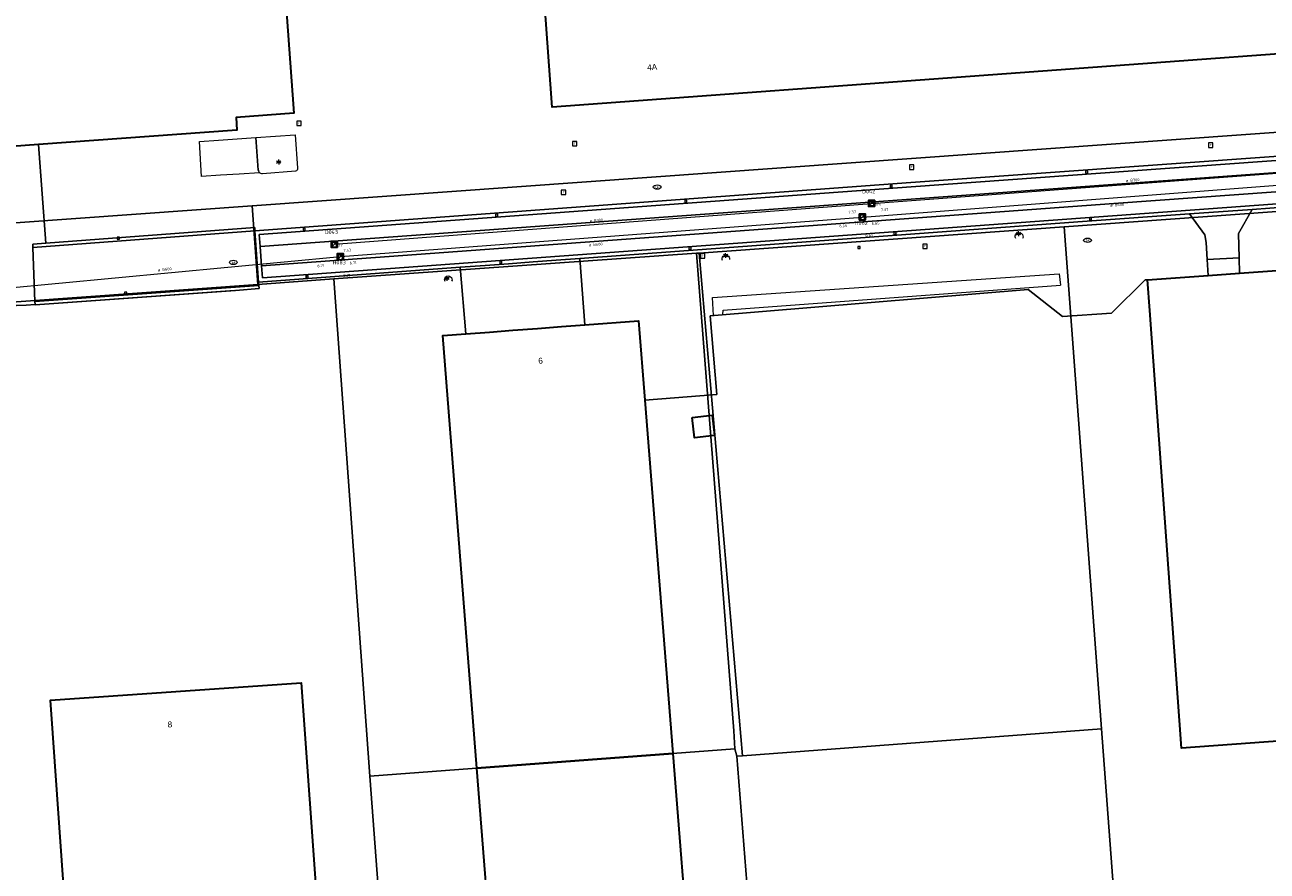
# Model space of a CAD drawing. Header units: metres. Extents: x 163628 to 167855, y 402678 to 405435.
# Tile 64 of 256: x 164271 to 164429, y 403138 to 403246. Entities that reach past the tile are written whole.
import ezdxf
from ezdxf.enums import TextEntityAlignment as Align

# ---------------------------------------------------------------- set-up
doc = ezdxf.new("R2010")
doc.units = ezdxf.units.M
doc.layers.get('0').update_dxf_attribs({"lineweight": 25})
for name, color, linetype, lineweight in [('X-CA190022.004-UO-BGT_Ondergrond$0$GE_201_SHDHek_Lijn_GEM', 253, 'X-CA190022.004-UO-BGT_Ondergrond$0$Hekwerk', 9), ('X-CA190022.004-UO-BGT_Ondergrond$0$GE_244_Taludlijn_Lijn_GEM', 253, 'Continuous', 9), ('X-CA190022.004-UO-BGT_Ondergrond$0$GE_261_OSHHek_Lijn_GEM', 253, 'X-CA190022.004-UO-BGT_Ondergrond$0$Hekwerk', 9), ('X-CA190022.004-UO-BGT_Ondergrond$0$GE_314_WGDRijbaanLokaleweg_Vlak_GEM', 253, 'Continuous', 9), ('X-CA190022.004-UO-BGT_Ondergrond$0$GE_316_WGDFietspad_Vlak_GEM', 253, 'Continuous', 9), ('X-CA190022.004-UO-BGT_Ondergrond$0$GE_320_WGDParkeervlak_Vlak_GEM', 253, 'Continuous', 9), ('X-CA190022.004-UO-BGT_Ondergrond$0$GE_322_WGDInrit_Vlak_GEM', 253, 'Continuous', 9), ('X-CA190022.004-UO-BGT_Ondergrond$0$GE_363_OWGBerm_openverharding_Vlak_GEM', 253, 'Continuous', 9), ('X-CA190022.004-UO-BGT_Ondergrond$0$GE_364_OWGBerm_halfverhard_Vlak_GEM', 253, 'Continuous', 9), ('X-CA190022.004-UO-BGT_Ondergrond$0$GE_366_OWGBerm_groenvoorziening_Vlak_GEM', 253, 'Continuous', 9), ('X-CA190022.004-UO-BGT_Ondergrond$0$GE_401_OTDErf_Vlak_GEM', 253, 'Continuous', 9), ('X-CA190022.004-UO-BGT_Ondergrond$0$GE_4502_GBKN_Huisnummer_Lijn_GEM', 7, 'Continuous', 9), ('X-CA190022.004-UO-BGT_Ondergrond$0$GE_601_PNDgrondvlakpand_Vlak_MV_GEM', 34, 'Continuous', 35), ('X-CA190022.004-UO-BGT_Ondergrond$0$GE_861_PALLichtmast_Punt_GEM', 253, 'Continuous', 9), ('X-CA190022.004-UO-BGT_Ondergrond$0$GE_882_PutBrandkraan_Punt_GEM', 253, 'Continuous', 9), ('X-CA190022.004-UO-BGT_Ondergrond$0$GE_885_PutInspectieofRioolput_Punt_GEM', 253, 'Continuous', 9), ('X-CA190022.004-UO-BGT_Ondergrond$0$GE_886_PutKolk_Punt_GEM', 253, 'Continuous', 9), ('X-CA190022.004-UO-BGT_Ondergrond$0$N-WE-RI-PUT_INSPECTIE-S', 253, 'Continuous', 9), ('X-CA190022.004-UO-KAD_Percelen$0$B-WE-KG-GRENS_PERCEEL-GV', 150, 'Continuous', 9), ('X-CA190022.004-UO-WHM_Riolering gemeente_NLCS_v0.2$0$B-WE-RI-BOB-T18', 214, 'Continuous', 15), ('X-CA190022.004-UO-WHM_Riolering gemeente_NLCS_v0.2$0$B-WE-RI-DIAMETER-T18', 214, 'Continuous', 15), ('X-CA190022.004-UO-WHM_Riolering gemeente_NLCS_v0.2$0$B-WE-RI-HWA_TRANSPORTLEIDING-G', 214, 'X-CA190022.004-UO-WHM_Riolering gemeente_NLCS_v0.2$0$1-200 HEMELWATER', 15), ('X-CA190022.004-UO-WHM_Riolering gemeente_NLCS_v0.2$0$B-WE-RI-PUT-S', 214, 'Continuous', 15), ('X-CA190022.004-UO-WHM_Riolering gemeente_NLCS_v0.2$0$B-WE-RI-PUTDEKSELHOOGTE-T18', 214, 'Continuous', 15), ('X-CA190022.004-UO-WHM_Riolering gemeente_NLCS_v0.2$0$B-WE-RI-PUTNUMMER-T25', 214, 'Continuous', 15), ('X-CA190022.004-UO-WHM_Riolering gemeente_NLCS_v0.2$0$B-WE-RI-VWA_TRANSPORTLEIDING-G', 214, 'X-CA190022.004-UO-WHM_Riolering gemeente_NLCS_v0.2$0$1-200 VUILWATER', 15)]:
    doc.layers.add(name, color=color, linetype=linetype, lineweight=lineweight)
doc.styles.add('X-CA190022.004-UO-BGT_Ondergrond$0$BGT_NAR', font='arial.ttf', dxfattribs={"height": 1})
doc.styles.add('X-CA190022.004-UO-BGT_Ondergrond$0$NLCS-ISO', font='NLCS-ISO.ttf')
doc.styles.add('X-CA190022.004-UO-WHM_Riolering gemeente_NLCS_v0.2$0$NLCS-ISO', font='NLCS-ISO.ttf')
doc.styles.add('X-CA190022.004-UO-WHM_Riolering gemeente_NLCS_v0.2$0$NLCS-ISO-M200-T18', font='NLCS-ISO.ttf', dxfattribs={"height": 0.36})
doc.styles.add('X-CA190022.004-UO-WHM_Riolering gemeente_NLCS_v0.2$0$NLCS-ISO-M200-T25', font='NLCS-ISO.ttf', dxfattribs={"height": 0.5})
doc.linetypes.add('X-CA190022.004-UO-BGT_Ondergrond$0$Hekwerk', pattern='A,5,-1.5,[2,dgnlstyle-Veghel.shx,S=0.007937,R=0,X=0,Y=0],-1.5', length=8)
doc.linetypes.add('X-CA190022.004-UO-WHM_Riolering gemeente_NLCS_v0.2$0$1-200 HEMELWATER', pattern='A,1.5,-0.6,["HWA",X-CA190022.004-UO-WHM_Riolering gemeente_NLCS_v0.2$0$NLCS-ISO,S=0.24,R=0,X=-0.5,Y=-0.12],-0.3', length=2.4)
doc.linetypes.add('X-CA190022.004-UO-WHM_Riolering gemeente_NLCS_v0.2$0$1-200 VUILWATER', pattern='A,1.5,-0.6,["DWA",X-CA190022.004-UO-WHM_Riolering gemeente_NLCS_v0.2$0$NLCS-ISO,S=0.24,R=0,X=-0.5,Y=-0.12],-0.3', length=2.4)

# ---------------------------------------------------------------- blocks, each defined once
blk = doc.blocks.new('X-CA190022.004-UO-BGT_Ondergrond$0$SRI-KOLK-SO')
at = {"color": 0, "linetype": 'ByBlock', "lineweight": 18}
blk.add_lwpolyline([(-1.125, -1.125), (1.125, -1.125), (1.125, 1.125), (-1.125, 1.125)], close=True, dxfattribs=at)
at = {"color": 0, "linetype": 'ByBlock', "lineweight": 18, "style": 'X-CA190022.004-UO-BGT_Ondergrond$0$NLCS-ISO'}
blk.add_text('k', height=1.5, dxfattribs=at).set_placement((0, 0), align=Align.MIDDLE_CENTER)
blk = doc.blocks.new('X-CA190022.004-UO-BGT_Ondergrond$0$IMGEOKolk')
at = {"xscale": 5, "yscale": 5, "zscale": 5}
blk.add_blockref('X-CA190022.004-UO-BGT_Ondergrond$0$SRI-KOLK-SO', (0, 0), dxfattribs=at)
blk = doc.blocks.new('X-CA190022.004-UO-BGT_Ondergrond$0$SKL-WATER_BRANDKRAAN_BRANDPUT-SO')
at = {"color": 0, "linetype": 'ByBlock', "lineweight": 18}
blk.add_ellipse((0, 0), major_axis=(2.5, 0), ratio=0.54, dxfattribs=at)
at = {"color": 0, "linetype": 'ByBlock', "lineweight": 18, "style": 'X-CA190022.004-UO-BGT_Ondergrond$0$NLCS-ISO'}
blk.add_text('bk', height=1.5, dxfattribs=at).set_placement((0.16, 0), align=Align.MIDDLE_CENTER)
blk = doc.blocks.new('X-CA190022.004-UO-BGT_Ondergrond$0$IMGEOBrandkraanput')
at = {"xscale": 5, "yscale": 5, "zscale": 5}
blk.add_blockref('X-CA190022.004-UO-BGT_Ondergrond$0$SKL-WATER_BRANDKRAAN_BRANDPUT-SO', (0, 0), dxfattribs=at)
blk = doc.blocks.new('X-CA190022.004-UO-BGT_Ondergrond$0$SRI-PUT_INSPECTIEPUT_RIOOLPUT-SO')
at = {"color": 0, "linetype": 'ByBlock', "lineweight": 18}
blk.add_lwpolyline([(-1.12, -1.12), (1.12, -1.12), (1.12, 1.12), (-1.12, 1.12)], close=True, dxfattribs=at)
at = {"color": 0, "linetype": 'ByBlock', "lineweight": 18, "style": 'X-CA190022.004-UO-BGT_Ondergrond$0$NLCS-ISO'}
blk.add_text('r', height=1.5, dxfattribs=at).set_placement((0, 0.28), align=Align.MIDDLE_CENTER)
blk = doc.blocks.new('X-CA190022.004-UO-BGT_Ondergrond$0$IMGEOInspectierioolput')
at = {"layer": 'X-CA190022.004-UO-BGT_Ondergrond$0$N-WE-RI-PUT_INSPECTIE-S', "xscale": 10, "yscale": 10, "zscale": 10}
blk.add_blockref('X-CA190022.004-UO-BGT_Ondergrond$0$SRI-PUT_INSPECTIEPUT_RIOOLPUT-SO', (0, 0), dxfattribs=at)
blk = doc.blocks.new('X-CA190022.004-UO-BGT_Ondergrond$0$N-SIE-WEG_LICHTMAST-SO')
h = blk.add_hatch(color=256)
h.paths.add_polyline_path([(1.2, 0.5, 0.658505), (-1.2, 0.5)])
h.paths.add_polyline_path([(-1.2, -0.5, 0.658505), (1.2, -0.5)])
at = {"flags": 128}
for points in [[(-2.2, 1.3), (-1.1, 0.6)], [(-1.2, 0.5), (1.2, 0.5)], [(0, 1.3), (0, 2.5)], [(1.1, 0.6), (2.2, 1.3)], [(-2.2, -1.3), (-1.1, -0.6)], [(-1.2, -0.5), (1.2, -0.5)], [(0, -1.3), (0, -2.5)], [(2.2, -1.3), (1.1, -0.6)]]:
    blk.add_lwpolyline(points, dxfattribs=at)
at = {"ltscale": 0.5}
blk.add_circle((0, 0), 1.27, dxfattribs=at)
at = {"style": 'X-CA190022.004-UO-BGT_Ondergrond$0$NLCS-ISO'}
blk.add_attdef('TYPE', text='', height=1.8, dxfattribs=at).set_placement((0, 2.5), align=Align.BOTTOM_CENTER)
blk = doc.blocks.new('X-CA190022.004-UO-BGT_Ondergrond$0$IMGEOLichtmastpaal')
at = {"xscale": 5, "yscale": 5, "zscale": 5}
blk.add_blockref('X-CA190022.004-UO-BGT_Ondergrond$0$N-SIE-WEG_LICHTMAST-SO', (0, 6.4), dxfattribs=at)
blk = doc.blocks.new('X-CA190022.004-UO-WHM_Riolering gemeente_NLCS_v0.2$0$B-SRI-PUT_BETON-SO')
blk.add_line((-1.41, -1.41), (1.41, 1.41))
at = {"lineweight": -3, "flags": 128}
blk.add_lwpolyline([(2, -2), (2, 2), (-2, 2), (-2, -2)], close=True, dxfattribs=at)
at = {"lineweight": -3}
blk.add_circle((0, 0), 2, dxfattribs=at)

msp = doc.modelspace()

# ---------------------------------------------------------------- linework, layer by layer
at = {"layer": 'X-CA190022.004-UO-BGT_Ondergrond$0$GE_201_SHDHek_Lijn_GEM'}
for p, q in [((164272.152, 403210.35), (164297.492, 403212.183)), ((164297.492, 403212.183), (164297.504, 403212.113)), ((164357.939, 403208.926), (164398.364, 403212.249)), ((164398.364, 403212.249), (164402.699, 403208.809)), ((164408.955, 403209.238), (164413.212, 403213.495)), ((164413.212, 403213.495), (164413.52, 403213.49)), ((164265.838, 403210.076), (164271, 403210.267)), ((164271, 403210.267), (164272.152, 403210.35)), ((164357.939, 403208.926), (164358.794, 403198.91)), ((164402.699, 403208.809), (164408.955, 403209.238)), ((164358.794, 403198.91), (164349.639, 403198.181))]:
    msp.add_line(p, q, dxfattribs=at)
at = {"layer": 'X-CA190022.004-UO-BGT_Ondergrond$0$GE_244_Taludlijn_Lijn_GEM'}
for p, q in [((164358.233, 403211.238), (164402.304, 403214.268)), ((164402.304, 403214.268), (164402.444, 403212.823)), ((164359.59, 403209.647), (164402.444, 403212.823)), ((164358.384, 403208.962), (164358.233, 403211.238)), ((164359.566, 403209.06), (164359.59, 403209.647))]:
    msp.add_line(p, q, dxfattribs=at)
at = {"layer": 'X-CA190022.004-UO-BGT_Ondergrond$0$GE_261_OSHHek_Lijn_GEM', "extrusion": (0, 0, -1)}
for centre, radius, start, end in [((-164397.197, 403218.982), 0.502, 329.48818, 207.89603), ((-164359.931, 403216.155), 0.462, 332.40738, 189.96079), ((-164324.667, 403213.508), 0.47, 327.45428, 206.3878)]:
    msp.add_arc(centre, radius, start, end, dxfattribs=at)
at = {"layer": 'X-CA190022.004-UO-BGT_Ondergrond$0$GE_314_WGDRijbaanLokaleweg_Vlak_GEM', "flags": 128}
for points in [[(164617.413, 403244.448), (164483.671, 403235.059), (164468.582, 403231.473), (164383.485, 403225.327), (164300.644, 403219.242), (164300.756, 403217.73)], [(164300.756, 403217.73), (164300.938, 403215.278), (164301.051, 403213.757), (164469.48, 403226.037), (164484.702, 403229.648), (164615.465, 403238.821)], [(164438.028, 403223.269), (164426.804, 403222.446), (164418.836, 403221.881), (164405.245, 403220.897), (164341.361, 403216.201), (164338.371, 403215.981), (164335.46, 403215.767), (164332.328, 403215.536), (164329.351, 403215.317), (164326.173, 403215.084), (164300.561, 403213.201), (164300.092, 403219.713), (164383.424, 403225.85), (164462.101, 403231.511)], [(164482.986, 403230.795), (164482.497, 403230.678), (164471.748, 403228.098), (164469.571, 403227.575), (164469.042, 403227.486), (164468.994, 403227.479), (164465.711, 403227.244), (164409.218, 403223.207), (164300.938, 403215.278), (164300.756, 403217.73), (164466.74, 403229.793), (164467.836, 403229.873)]]:
    msp.add_lwpolyline(points, dxfattribs=at)
at = {"layer": 'X-CA190022.004-UO-BGT_Ondergrond$0$GE_316_WGDFietspad_Vlak_GEM', "flags": 128}
for points in [[(164467.836, 403229.873), (164466.74, 403229.793), (164300.756, 403217.73), (164300.644, 403219.242), (164383.485, 403225.327), (164468.582, 403231.473), (164483.671, 403235.059), (164617.413, 403244.448), (164617.716, 403244.52), (164617.835, 403242.992), (164485.134, 403233.671), (164482.281, 403233.297)], [(164615.465, 403238.821), (164484.702, 403229.648), (164469.48, 403226.037), (164301.051, 403213.757), (164300.938, 403215.278), (164409.218, 403223.207), (164465.711, 403227.244), (164468.994, 403227.479), (164469.042, 403227.486), (164469.571, 403227.575), (164471.748, 403228.098), (164482.497, 403230.678), (164482.986, 403230.795)]]:
    msp.add_lwpolyline(points, dxfattribs=at)
at = {"layer": 'X-CA190022.004-UO-BGT_Ondergrond$0$GE_320_WGDParkeervlak_Vlak_GEM', "flags": 128}
for points in [[(164300.689, 403227.103), (164298.101, 403226.94), (164295.733, 403226.791), (164293.297, 403226.638), (164293.033, 403231.062), (164295.453, 403231.24), (164297.819, 403231.414), (164300.226, 403231.592)], [(164300.226, 403231.592), (164300.523, 403227.438)], [(164341.361, 403216.201), (164342.034, 403207.763), (164339.039, 403207.537), (164336.019, 403207.308), (164332.868, 403207.07), (164329.887, 403206.844), (164326.871, 403206.616), (164326.173, 403215.084), (164329.351, 403215.317), (164332.328, 403215.536), (164335.46, 403215.767), (164338.371, 403215.981), (164341.361, 403216.201)]]:
    msp.add_lwpolyline(points, dxfattribs=at)
at = {"layer": 'X-CA190022.004-UO-BGT_Ondergrond$0$GE_320_WGDParkeervlak_Vlak_GEM'}
msp.add_arc((164301.093, 403227.512), 0.574, 187.36621, 225.35268, dxfattribs=at)
at = {"layer": 'X-CA190022.004-UO-BGT_Ondergrond$0$GE_322_WGDInrit_Vlak_GEM', "flags": 128}
for points in [[(164453.34, 403243.92), (164459.164, 403239.041), (164462.106, 403236.523), (164463.122, 403236.704), (164463.73, 403231.629), (164462.101, 403231.511), (164383.424, 403225.85), (164300.092, 403219.713), (164300.059, 403220.145), (164273.507, 403218.137), (164272.587, 403230.678), (164297.797, 403232.527), (164297.717, 403234.125), (164305.028, 403234.668), (164303.66, 403253.318), (164305.46, 403255.426), (164304.86, 403263.604), (164335.639, 403265.866), (164337.868, 403235.458), (164453.34, 403243.92)], [(164300.689, 403227.103), (164298.101, 403226.94), (164295.733, 403226.791), (164293.297, 403226.638), (164293.033, 403231.062), (164295.453, 403231.24), (164297.819, 403231.414), (164300.226, 403231.592), (164305.222, 403231.939)], [(164305.222, 403231.939), (164305.508, 403227.682)], [(164305.25, 403227.288), (164301.058, 403226.976)], [(164426.804, 403222.446), (164425.073, 403219.379), (164425.155, 403216.298), (164421.108, 403216.05), (164420.978, 403218.214), (164420.789, 403219.225), (164418.836, 403221.881), (164426.804, 403222.446)], [(164425.155, 403216.298), (164425.207, 403214.334), (164421.228, 403214.046), (164421.108, 403216.05), (164425.155, 403216.298)]]:
    msp.add_lwpolyline(points, dxfattribs=at)
at = {"layer": 'X-CA190022.004-UO-BGT_Ondergrond$0$GE_322_WGDInrit_Vlak_GEM', "extrusion": (0, 0, -1)}
for centre, radius, start, end in [((-164301.024, 403227.476), 0.501, 266.08868, 311.89553), ((-164305.112, 403227.66), 0.397, 176.83253, 249.60282)]:
    msp.add_arc(centre, radius, start, end, dxfattribs=at)
at = {"layer": 'X-CA190022.004-UO-BGT_Ondergrond$0$GE_363_OWGBerm_openverharding_Vlak_GEM', "flags": 128}
for points in [[(164272.587, 403230.678), (164273.507, 403218.137), (164271.858, 403218.012), (164271.875, 403217.578), (164272.137, 403210.747), (164272.152, 403210.35), (164271, 403210.267), (164265.838, 403210.076), (164264.626, 403211.382), (164262.098, 403211.257), (164261.959, 403212.809), (164262.999, 403212.849), (164262.693, 403217.223), (164262.962, 403217.207), (164262.407, 403225.128), (164262.137, 403225.113), (164261.787, 403229.886), (164272.587, 403230.678)], [(164438.028, 403223.269), (164440.205, 403220.236), (164440.342, 403219.79), (164440.547, 403217.443), (164440.591, 403215.444), (164425.207, 403214.334), (164425.155, 403216.298), (164425.073, 403219.379), (164426.804, 403222.446), (164438.028, 403223.269)], [(164398.364, 403212.249), (164357.939, 403208.926), (164358.794, 403198.91), (164349.639, 403198.181), (164348.836, 403208.278), (164342.034, 403207.763), (164341.361, 403216.201), (164405.245, 403220.897), (164418.836, 403221.881), (164420.789, 403219.225), (164420.978, 403218.214), (164421.108, 403216.05), (164421.228, 403214.046), (164413.52, 403213.49), (164413.212, 403213.495), (164408.955, 403209.238), (164402.699, 403208.809), (164398.364, 403212.249)], [(164300.092, 403219.713), (164271.875, 403217.578), (164271.858, 403218.012), (164273.507, 403218.137), (164300.059, 403220.145), (164300.092, 403219.713)], [(164300.092, 403219.713), (164300.561, 403213.201), (164300.592, 403212.765), (164272.137, 403210.747), (164271.875, 403217.578), (164300.092, 403219.713)]]:
    msp.add_lwpolyline(points, dxfattribs=at)
at = {"layer": 'X-CA190022.004-UO-BGT_Ondergrond$0$GE_364_OWGBerm_halfverhard_Vlak_GEM', "flags": 128}
msp.add_lwpolyline([(164297.622, 403212.123), (164272.153, 403210.317), (164272.152, 403210.35), (164272.137, 403210.747), (164300.592, 403212.765), (164300.62, 403212.388), (164297.622, 403212.123)], dxfattribs=at)
at = {"layer": 'X-CA190022.004-UO-BGT_Ondergrond$0$GE_366_OWGBerm_groenvoorziening_Vlak_GEM', "flags": 128}
for points in [[(164300.226, 403231.592), (164305.222, 403231.939), (164305.508, 403227.682)], [(164300.523, 403227.438), (164300.226, 403231.592)], [(164305.25, 403227.288), (164301.058, 403226.976)]]:
    msp.add_lwpolyline(points, dxfattribs=at)
at = {"layer": 'X-CA190022.004-UO-BGT_Ondergrond$0$GE_366_OWGBerm_groenvoorziening_Vlak_GEM', "extrusion": (0, 0, -1)}
for centre, radius, start, end in [((-164301.093, 403227.512), 0.574, 314.64732, 352.63379), ((-164301.024, 403227.476), 0.501, 266.08868, 311.89553), ((-164305.112, 403227.66), 0.397, 176.83253, 249.60282)]:
    msp.add_arc(centre, radius, start, end, dxfattribs=at)
at = {"layer": 'X-CA190022.004-UO-BGT_Ondergrond$0$GE_401_OTDErf_Vlak_GEM', "flags": 128}
for points in [[(164265.838, 403210.076), (164271, 403210.267), (164272.152, 403210.35), (164272.153, 403210.317), (164297.622, 403212.123), (164300.62, 403212.388), (164300.592, 403212.765), (164300.561, 403213.201), (164326.173, 403215.084), (164326.871, 403206.616), (164323.967, 403206.396), (164328.295, 403151.406), (164330.53, 403123.01), (164355.46, 403124.96), (164353.209, 403153.271), (164349.639, 403198.181), (164358.794, 403198.91), (164357.939, 403208.926), (164398.364, 403212.249), (164402.699, 403208.809), (164408.955, 403209.238), (164413.212, 403213.495), (164413.52, 403213.49), (164413.802, 403209.592)], [(164413.802, 403209.592), (164417.821, 403153.952), (164456.801, 403156.768), (164457.865, 403140.428), (164458.286, 403140.459), (164535.73, 403146.118)], [(164358.486, 403193.673), (164355.953, 403193.381), (164355.659, 403195.965), (164358.189, 403196.256), (164358.486, 403193.673)], [(164309.13, 403117.857), (164277.245, 403115.654), (164274.126, 403160.045), (164305.978, 403162.232), (164309.13, 403117.857)]]:
    msp.add_lwpolyline(points, dxfattribs=at)
at = {"layer": 'X-CA190022.004-UO-BGT_Ondergrond$0$GE_601_PNDgrondvlakpand_Vlak_MV_GEM', "flags": 128}
for points in [[(164451.064, 403357.976), (164458.98, 403249.35), (164459.34, 403244.36), (164453.748, 403243.95), (164453.34, 403243.92), (164337.868, 403235.458), (164335.639, 403265.866), (164304.86, 403263.604), (164305.46, 403255.426), (164303.66, 403253.318), (164305.028, 403234.668), (164297.717, 403234.125), (164297.797, 403232.527), (164272.587, 403230.678), (164261.787, 403229.886), (164227.415, 403227.365), (164225.762, 403249.94), (164292.812, 403296.784), (164331.744, 403321.501), (164410.791, 403360.027), (164450.697, 403362.962), (164451.064, 403357.976)], [(164535.73, 403146.118), (164458.286, 403140.459), (164457.865, 403140.428), (164456.801, 403156.768), (164417.821, 403153.952), (164413.802, 403209.592), (164413.52, 403213.49), (164421.228, 403214.046), (164425.207, 403214.334), (164440.591, 403215.444), (164444.653, 403215.738), (164460.263, 403216.865), (164464.275, 403217.154), (164479.702, 403218.268), (164483.632, 403218.552), (164491.64, 403219.13), (164491.63, 403219.33), (164491.682, 403219.334), (164499.165, 403219.876), (164503.095, 403220.161), (164518.65, 403221.287), (164522.563, 403221.571)], [(164349.639, 403198.181), (164353.209, 403153.271), (164328.295, 403151.406), (164323.967, 403206.396), (164326.871, 403206.616), (164329.887, 403206.844), (164332.868, 403207.07), (164336.019, 403207.308), (164339.039, 403207.537), (164342.034, 403207.763), (164348.836, 403208.278), (164349.639, 403198.181)], [(164355.659, 403195.965), (164358.189, 403196.256), (164358.486, 403193.673), (164355.953, 403193.381), (164355.659, 403195.965)], [(164277.245, 403115.654), (164274.126, 403160.045), (164305.978, 403162.232), (164309.13, 403117.857), (164277.245, 403115.654)], [(164353.209, 403153.271), (164355.46, 403124.96), (164330.53, 403123.01), (164328.295, 403151.406), (164353.209, 403153.271)]]:
    msp.add_lwpolyline(points, dxfattribs=at)
at = {"layer": 'X-CA190022.004-UO-KAD_Percelen$0$B-WE-KG-GRENS_PERCEEL-GV', "flags": 128}
for points in [[(164467.899, 403234.987), (164456.621, 403388.359), (164455.852, 403398.81), (164455.428, 403404.573), (164439.548, 403397.62), (164439.743, 403395.067), (164420.417, 403385.713), (164397.764, 403374.75), (164371.136, 403361.559), (164358.377, 403354.762), (164345.274, 403347.596), (164327.091, 403336.771), (164317.093, 403330.96), (164302.186, 403321.636), (164284.985, 403310.301), (164267.784, 403298.445), (164251.857, 403287.067), (164235.818, 403275.048), (164214.13, 403258.511), (164217.745, 403216.986), (164299.737, 403222.886)], [(164356.558, 403216.885), (164402.906, 403220.232), (164623.2, 403236.138), (164691.212, 403241.049), (164680.093, 403250.257), (164622.453, 403246.109), (164467.899, 403234.987), (164299.737, 403222.886), (164300.479, 403212.882), (164310.112, 403213.627), (164356.198, 403216.859)], [(164407.665, 403156.388), (164409.691, 403129.206), (164410.565, 403115.481), (164410.796, 403112.446), (164543.805, 403122.807), (164543.811, 403122.488), (164543.871, 403121.688), (164544.641, 403111.368), (164557.875, 403112.324), (164569.67, 403113.214), (164570.068, 403113.244), (164582.958, 403114.217), (164595.159, 403115.327), (164595.019, 403117.276), (164593.049, 403139.023), (164630.208, 403141.467), (164624.572, 403217.605), (164623.2, 403236.138), (164402.906, 403220.232)], [(164218.454, 403206.993), (164300.479, 403212.882), (164299.737, 403222.886), (164217.745, 403216.986)], [(164402.906, 403220.232), (164356.558, 403216.885), (164362.048, 403152.978), (164407.665, 403156.388)], [(164360.963, 403156.118), (164356.198, 403216.859), (164310.112, 403213.627), (164314.713, 403150.389), (164361.091, 403153.861)], [(164362.048, 403152.978), (164356.558, 403216.885), (164356.198, 403216.859), (164360.963, 403156.118), (164361.091, 403153.861), (164361.342, 403152.925)], [(164300.479, 403212.882), (164218.454, 403206.993), (164224.262, 403130.994), (164226.538, 403101.604), (164230.349, 403054.259), (164283.624, 403058.187), (164284.057, 403072.72), (164284.563, 403093.181), (164284.922, 403107.392), (164284.278, 403116.14), (164283.141, 403116.061), (164282.929, 403119.134), (164284.255, 403119.226), (164283.9, 403124.373), (164305.345, 403125.836), (164305.459, 403124.23), (164316.553, 403125.016), (164315.619, 403137.932), (164314.713, 403150.389), (164310.112, 403213.627)], [(164409.691, 403129.206), (164407.665, 403156.388), (164362.048, 403152.978), (164361.342, 403152.925), (164362.841, 403133.594), (164363.329, 403125.333)], [(164361.091, 403153.861), (164314.713, 403150.389), (164315.619, 403137.932), (164316.553, 403125.016), (164317.185, 403116.272), (164363.792, 403119.693), (164363.329, 403125.333), (164362.841, 403133.594), (164361.342, 403152.925)]]:
    msp.add_lwpolyline(points, close=True, dxfattribs=at)
at = {"layer": 'X-CA190022.004-UO-WHM_Riolering gemeente_NLCS_v0.2$0$B-WE-RI-HWA_TRANSPORTLEIDING-G'}
for p, q in [((164377.296, 403221.472), (164443.472, 403226.56)), ((164310.944, 403216.448), (164377.296, 403221.472)), ((164268, 403212.384), (164310.944, 403216.448))]:
    msp.add_line(p, q, dxfattribs=at)
at = {"layer": 'X-CA190022.004-UO-WHM_Riolering gemeente_NLCS_v0.2$0$B-WE-RI-VWA_TRANSPORTLEIDING-G'}
for p, q in [((164378.448, 403223.2), (164446.48, 403228.288)), ((164310.176, 403218.016), (164378.448, 403223.2))]:
    msp.add_line(p, q, dxfattribs=at)

# ---------------------------------------------------------------- block references
at = {"layer": 'X-CA190022.004-UO-BGT_Ondergrond$0$GE_861_PALLichtmast_Punt_GEM', "xscale": 0.025, "yscale": 0.025, "zscale": 0.025}
for p in [(164303.116, 403228.311), (164397.124, 403219.205), (164359.91, 403216.422), (164324.491, 403213.511)]:
    msp.add_blockref('X-CA190022.004-UO-BGT_Ondergrond$0$IMGEOLichtmastpaal', p, dxfattribs=at)
at = {"layer": 'X-CA190022.004-UO-BGT_Ondergrond$0$GE_882_PutBrandkraan_Punt_GEM', "xscale": 0.04, "yscale": 0.04, "zscale": 0.02}
for p in [(164351.211, 403225.283), (164405.896, 403218.522), (164297.351, 403215.697)]:
    msp.add_blockref('X-CA190022.004-UO-BGT_Ondergrond$0$IMGEOBrandkraanput', p, dxfattribs=at)
at = {"layer": 'X-CA190022.004-UO-BGT_Ondergrond$0$GE_885_PutInspectieofRioolput_Punt_GEM', "xscale": 0.025, "yscale": 0.025, "zscale": 0.025}
for p in [(164305.681, 403233.383), (164340.735, 403230.794), (164421.536, 403230.606), (164383.545, 403227.811), (164339.306, 403224.596), (164378.447, 403223.197), (164377.27, 403221.425), (164310.196, 403217.965), (164356.974, 403216.536), (164385.251, 403217.757), (164310.954, 403216.333)]:
    msp.add_blockref('X-CA190022.004-UO-BGT_Ondergrond$0$IMGEOInspectierioolput', p, dxfattribs=at)
at = {"layer": 'X-CA190022.004-UO-BGT_Ondergrond$0$GE_886_PutKolk_Punt_GEM', "xscale": 0.025, "yscale": 0.025, "zscale": 0.025}
for p in [(164405.778, 403227.208), (164380.935, 403225.385), (164354.843, 403223.457), (164330.801, 403221.678), (164306.355, 403219.92), (164406.274, 403221.216), (164282.723, 403218.79), (164381.432, 403219.406), (164355.388, 403217.478), (164376.857, 403217.601), (164331.337, 403215.702), (164306.721, 403213.9), (164283.659, 403211.764)]:
    msp.add_blockref('X-CA190022.004-UO-BGT_Ondergrond$0$IMGEOKolk', p, dxfattribs=at)
at = {"layer": 'X-CA190022.004-UO-WHM_Riolering gemeente_NLCS_v0.2$0$B-WE-RI-PUT-S', "xscale": 0.2, "yscale": 0.2, "zscale": 0.2}
for p in [(164378.448, 403223.2), (164377.296, 403221.472), (164310.176, 403218.016), (164310.944, 403216.448)]:
    msp.add_blockref('X-CA190022.004-UO-WHM_Riolering gemeente_NLCS_v0.2$0$B-SRI-PUT_BETON-SO', p, dxfattribs=at)

# ---------------------------------------------------------------- texts
at = {"layer": 'X-CA190022.004-UO-BGT_Ondergrond$0$GE_4502_GBKN_Huisnummer_Lijn_GEM', "style": 'X-CA190022.004-UO-BGT_Ondergrond$0$BGT_NAR'}
for s, rotation, p in [('4A', 4.2, (164350.569, 403240.525)), ('6', 4.3, (164336.386, 403203.2)), ('8', 4, (164289.286, 403156.951))]:
    msp.add_text(s, height=0.75, rotation=rotation, dxfattribs=at).set_placement(p, align=Align.MIDDLE_CENTER)
at = {"layer": 'X-CA190022.004-UO-WHM_Riolering gemeente_NLCS_v0.2$0$B-WE-RI-BOB-T18', "style": 'X-CA190022.004-UO-WHM_Riolering gemeente_NLCS_v0.2$0$NLCS-ISO-M200-T18'}
for s, rotation, p in [('7.37', 4.3379, (164375.522, 403221.885)), ('7.37', 4.2617, (164379.628, 403222.195)), ('6.65', 4.3177, (164374.37, 403220.136)), ('6.65', 4.3983, (164378.481, 403220.448)), ('7.43', 4.3379, (164311.35, 403217.016)), ('6.71', 5.4127, (164308.047, 403215.07)), ('6.71', 4.3177, (164312.13, 403215.436))]:
    msp.add_text(s, height=0.36, rotation=rotation, dxfattribs=at).set_placement(p)
at = {"layer": 'X-CA190022.004-UO-WHM_Riolering gemeente_NLCS_v0.2$0$B-WE-RI-DIAMETER-T18', "style": 'X-CA190022.004-UO-WHM_Riolering gemeente_NLCS_v0.2$0$NLCS-ISO-M200-T18'}
for s, rotation, p in [('ø B300', 4.2617, (164410.767, 403225.919)), ('ø B600', 4.3983, (164408.794, 403222.779)), ('ø B300', 4.3379, (164342.612, 403220.792)), ('ø B600', 4.3177, (164342.532, 403217.732)), ('ø B600', 5.4127, (164287.774, 403214.555))]:
    msp.add_text(s, height=0.36, rotation=rotation, dxfattribs=at).set_placement(p)
at = {"layer": 'X-CA190022.004-UO-WHM_Riolering gemeente_NLCS_v0.2$0$B-WE-RI-PUTDEKSELHOOGTE-T18', "style": 'X-CA190022.004-UO-WHM_Riolering gemeente_NLCS_v0.2$0$NLCS-ISO-M200-T18'}
for s, p in [('9.05', (164378.622, 403222.896)), ('9.07', (164377.672, 403218.86)), ('9.17', (164310.342, 403217.716)), ('9.17', (164311.322, 403213.85))]:
    msp.add_text(s, height=0.36, dxfattribs=at).set_placement(p)
at = {"layer": 'X-CA190022.004-UO-WHM_Riolering gemeente_NLCS_v0.2$0$B-WE-RI-PUTNUMMER-T25', "style": 'X-CA190022.004-UO-WHM_Riolering gemeente_NLCS_v0.2$0$NLCS-ISO-M200-T25'}
for s, p in [('D042', (164377.262, 403224.496)), ('H082', (164376.312, 403220.46)), ('D043', (164308.982, 403219.316)), ('H083', (164309.962, 403215.45))]:
    msp.add_text(s, height=0.5, dxfattribs=at).set_placement(p)

doc.saveas('drawing.dxf')
